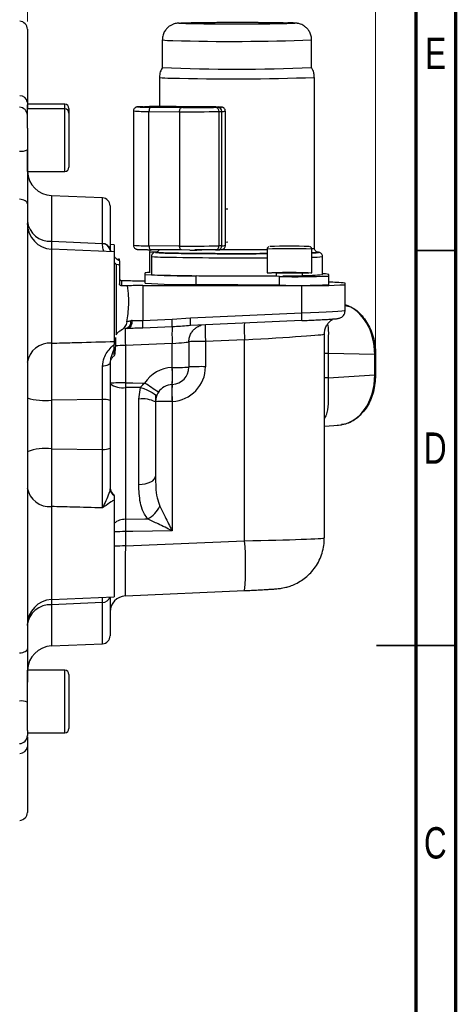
# Model space of a CAD drawing. Header units: inches. Extents: x 0.6 to 16.3, y 0.2 to 11.5.
# Tile 17 of 18: x 14.2 to 16.3, y 4.1 to 9. Entities that reach past the tile are written whole.
import ezdxf

# ---------------------------------------------------------------- set-up
doc = ezdxf.new("R2010")
doc.units = ezdxf.units.IN
doc.header["$MEASUREMENT"] = 0
doc.styles.add('SLDTEXTSTYLE0', font='TXT', dxfattribs={"width": 0.75})
doc.dimstyles.new('SLDDIMSTYLE0', dxfattribs={"dimtxt": 0.137795, "dimasz": 0.14, "dimexe": 0, "dimexo": 0.0625, "dimgap": 0.034449, "dimtad": 0, "dimdec": 1, "dimlfac": 1.5, "dimrnd": 1e-09, "dimzin": 12, "dimdsep": 46, "dimtxsty": 'SLDTEXTSTYLE0', "dimblk1": 'CLOSED', "dimblk2": 'CLOSED', "dimsah": 1, "dimcen": 0.09, "dimadec": 0, "dimazin": 3, "dimtfac": 1, "dimtdec": 1, "dimtofl": 0, "dimtmove": 0, "dimatfit": 3, "dimldrblk": 'CLOSED', "dimfxl": 0, "dimfrac": 2, "dimtolj": 1, "dimtzin": 12, "dimarcsym": 0})
doc.dimstyles.new('SLDDIMSTYLE1', dxfattribs={"dimtxt": 0.137795, "dimasz": 0.14, "dimexe": 0, "dimexo": 0.0625, "dimgap": 0.034449, "dimtad": 0, "dimdec": 1, "dimlfac": 1.5, "dimrnd": 1e-09, "dimzin": 12, "dimdsep": 46, "dimtxsty": 'SLDTEXTSTYLE0', "dimblk1": 'CLOSED', "dimblk2": 'CLOSED', "dimsah": 1, "dimcen": 0.09, "dimadec": 0, "dimazin": 3, "dimtfac": 1, "dimtofl": 0, "dimtmove": 0, "dimatfit": 3, "dimldrblk": 'CLOSED', "dimfxl": 0, "dimfrac": 2, "dimtolj": 1, "dimtzin": 12, "dimarcsym": 0})

# ---------------------------------------------------------------- blocks, each defined once
blk = doc.blocks.new('_Closed')
at = {"color": 0, "linetype": 'ByBlock', "lineweight": -2}
for p, q in [((-1, 0.166667), (0, 0)), ((-1, 0.166667), (-1, -0.166667)), ((0, 0), (-1, -0.166667)), ((0, 0), (-1, 0))]:
    blk.add_line(p, q, dxfattribs=at)
blk = doc.blocks.new('_D_2')
at = {"color": 7, "linetype": 'Continuous', "lineweight": 0}
for p, q in [((14.4259, 10.0843), (14.3839, 10.0843)), ((14.3839, 10.0843), (14.3839, 9.8655)), ((14.7313, 10.0843), (14.7733, 10.0843)), ((14.7733, 10.0843), (14.7733, 9.8655)), ((12.4851, 9.8108), (12.4851, 9.9252)), ((15.9404, 7.308), (15.9404, 9.9252)), ((12.4851, 9.8858), (14.2631, 9.8858)), ((15.9404, 9.8858), (14.8941, 9.8858)), ((14.3839, 9.8655), (14.4259, 9.8655)), ((14.7733, 9.8655), (14.7313, 9.8655))]:
    blk.add_line(p, q, dxfattribs=at)
at = {"color": 7, "linetype": 'Continuous', "lineweight": 18, "xscale": 0.14, "yscale": 0.14, "rotation": 180.0000000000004}
blk.add_blockref('_Closed', (12.4851, 9.8858), dxfattribs=at)
at = {"color": 7, "linetype": 'Continuous', "lineweight": 18, "xscale": 0.14, "yscale": 0.14}
blk.add_blockref('_Closed', (15.9404, 9.8858), dxfattribs=at)
at = {"color": 7, "linetype": 'Continuous', "lineweight": 18, "char_height": 0.1378, "attachment_point": 1, "style": 'SLDTEXTSTYLE0'}
for s, insert in [('132', (14.4259, 10.0432)), ('5.2', (14.4513, 9.837))]:
    blk.add_mtext(s, dxfattribs=dict(at, insert=insert))
blk = doc.blocks.new('_D_3')
at = {"color": 7, "linetype": 'Continuous', "lineweight": 0}
for p, q in [((13.2486, 9.6118), (13.2066, 9.6118)), ((13.2066, 9.6118), (13.2066, 9.3931)), ((13.4523, 9.6118), (13.4942, 9.6118)), ((13.4942, 9.6118), (13.4942, 9.3931)), ((14.2015, 8.9584), (14.2015, 9.4528)), ((12.4851, 9.4134), (13.0858, 9.4134)), ((13.2066, 9.3931), (13.2486, 9.3931)), ((13.4942, 9.3931), (13.4523, 9.3931)), ((14.2015, 9.4134), (13.6151, 9.4134))]:
    blk.add_line(p, q, dxfattribs=at)
at = {"color": 7, "linetype": 'Continuous', "lineweight": 18, "xscale": 0.14, "yscale": 0.14, "rotation": 180.0000000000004}
blk.add_blockref('_Closed', (12.4851, 9.4134), dxfattribs=at)
at = {"color": 7, "linetype": 'Continuous', "lineweight": 18, "xscale": 0.14, "yscale": 0.14}
blk.add_blockref('_Closed', (14.2015, 9.4134), dxfattribs=at)
at = {"color": 7, "linetype": 'Continuous', "lineweight": 18, "char_height": 0.1378, "attachment_point": 1, "style": 'SLDTEXTSTYLE0'}
for s, insert in [('65', (13.2486, 9.5707)), ('2.6', (13.2232, 9.3646))]:
    blk.add_mtext(s, dxfattribs=dict(at, insert=insert))

msp = doc.modelspace()

# ---------------------------------------------------------------- linework, layer by layer
at = {"color": 7, "linetype": 'Continuous', "lineweight": 70}
for p, q in [((16.3386, 11.4961), (16.3386, 0.1969)), ((16.1417, 11.2992), (16.1417, 0.3937))]:
    msp.add_line(p, q, dxfattribs=at)
at = {"color": 7, "linetype": 'Continuous', "lineweight": 25}
for p, q in [((14.2015, 8.919), (14.2015, 8.5549)), ((14.8753, 8.8657), (14.8753, 8.7278)), ((15.621, 8.7278), (15.621, 8.8657)), ((14.861, 8.679), (14.861, 8.5338)), ((15.6353, 7.8264), (15.6353, 8.679)), ((14.3881, 8.5452), (14.2015, 8.5452)), ((14.2015, 8.5223), (14.2015, 8.5423)), ((14.3881, 8.5223), (14.2015, 8.5223)), ((14.2015, 8.4264), (14.2015, 8.5223)), ((14.4095, 8.5239), (14.4095, 8.5009)), ((14.4095, 8.5009), (14.4095, 8.2309)), ((14.7311, 8.5114), (14.7311, 7.8415)), ((14.7794, 8.5328), (14.7665, 8.5324)), ((14.7671, 8.5324), (14.7665, 8.5324)), ((14.7671, 8.5324), (14.78, 8.5328)), ((14.7787, 8.5323), (14.7917, 8.5327)), ((14.7794, 8.5328), (14.78, 8.5328)), ((14.8088, 8.5093), (14.9618, 8.5079)), ((14.8088, 7.8394), (14.8088, 8.5093)), ((14.9712, 8.5282), (14.8182, 8.5296)), ((14.8245, 8.5298), (14.9773, 8.5284)), ((14.8908, 8.5339), (14.8734, 8.5339)), ((14.9078, 8.5339), (14.8908, 8.5339)), ((14.9078, 8.5339), (14.9504, 8.5336)), ((15.0969, 8.5321), (14.9441, 8.5334)), ((14.9504, 8.5336), (15.1033, 8.5323)), ((14.9618, 8.5079), (14.9618, 7.838)), ((15.144, 8.5296), (15.1317, 8.5292)), ((15.1545, 8.5294), (15.1415, 8.529)), ((15.159, 8.5089), (15.1719, 8.5093)), ((15.159, 7.839), (15.159, 8.5089)), ((15.1719, 7.8394), (15.1719, 8.5093)), ((15.1904, 7.8405), (15.1904, 8.5105)), ((14.2015, 8.4264), (14.2015, 8.3181)), ((14.2015, 8.2096), (14.2015, 8.3193)), ((14.2015, 8.2096), (14.3881, 8.2096)), ((14.5765, 8.078), (14.3226, 8.0891)), ((14.2015, 8.0488), (14.2015, 5.8309)), ((14.6148, 8.0381), (14.6148, 7.8181)), ((14.2015, 7.9488), (14.2015, 7.9488)), ((14.2015, 7.9204), (14.2015, 7.9204)), ((14.3226, 7.8614), (14.5765, 7.8499)), ((14.6348, 7.8093), (14.3226, 7.823)), ((14.5766, 7.8485), (14.5765, 7.8499)), ((14.6348, 7.8441), (14.6148, 7.845)), ((14.6148, 7.8181), (14.6148, 7.8166)), ((14.6148, 7.8166), (14.6155, 7.8102)), ((14.6348, 7.8441), (14.6348, 7.8093)), ((14.6348, 7.8093), (14.6348, 7.362)), ((14.9618, 7.838), (14.8088, 7.8394)), ((14.9712, 7.8183), (14.8182, 7.8197)), ((14.8493, 7.8076), (14.8412, 7.8067)), ((14.8413, 7.8067), (14.8493, 7.8076)), ((15.0137, 7.8181), (14.9712, 7.8183)), ((15.0137, 7.8181), (15.0308, 7.8181)), ((15.0308, 7.8181), (15.0482, 7.8181)), ((15.1415, 7.8191), (15.1421, 7.8192)), ((15.1421, 7.8192), (15.1551, 7.8195)), ((15.1719, 7.8394), (15.159, 7.839)), ((15.3984, 7.8223), (15.3984, 7.7042)), ((15.6215, 7.7042), (15.6215, 7.8223)), ((14.6448, 7.7757), (14.647, 7.7738)), ((14.647, 7.7738), (14.6566, 7.7731)), ((14.6566, 7.7667), (14.6566, 7.7731)), ((14.6615, 7.7639), (14.6615, 7.7723)), ((14.6615, 7.7639), (14.6615, 7.7441)), ((14.8117, 7.8064), (14.8117, 7.7046)), ((14.8209, 7.7864), (14.8209, 7.6962)), ((15.6754, 7.6962), (15.6754, 7.7864)), ((14.6448, 7.7474), (14.6448, 7.3948)), ((14.647, 7.7455), (14.6448, 7.7474)), ((14.6566, 7.7449), (14.647, 7.7455)), ((14.6566, 7.7449), (14.6615, 7.7441)), ((14.6615, 7.7441), (14.6615, 7.6497)), ((14.6715, 7.666), (14.6715, 7.6398)), ((14.6715, 7.666), (14.6953, 7.666)), ((14.7777, 7.6648), (14.7898, 7.6648)), ((14.7898, 7.6963), (14.79, 7.7043)), ((14.7898, 7.6529), (14.7898, 7.6963)), ((15.4611, 7.6858), (15.0448, 7.6895)), ((15.0448, 7.6461), (15.0448, 7.6895)), ((15.4443, 7.7016), (15.4443, 7.6887)), ((15.4611, 7.6425), (15.4611, 7.6858)), ((15.5756, 7.6874), (15.5756, 7.7016)), ((15.7063, 7.6882), (15.7063, 7.696)), ((15.7063, 7.6449), (15.7063, 7.6882)), ((15.7065, 7.6529), (15.7065, 7.6962)), ((14.702, 7.6398), (14.6715, 7.6398)), ((14.7777, 7.6407), (15.5714, 7.6412)), ((14.7777, 7.6407), (14.7777, 7.4671)), ((15.4611, 7.6425), (15.0448, 7.6461)), ((15.5714, 7.5051), (15.5714, 7.6412)), ((15.7065, 7.6529), (15.7063, 7.6527)), ((15.7881, 7.645), (15.7881, 7.6529)), ((15.7881, 7.5166), (15.7881, 7.645)), ((14.7777, 7.4671), (14.9242, 7.4736)), ((14.9242, 7.4736), (15.0156, 7.4804)), ((15.0156, 7.4804), (15.5714, 7.5051)), ((15.5714, 7.4658), (15.0156, 7.4411)), ((14.6768, 7.4221), (14.6681, 7.4166)), ((14.6991, 7.4604), (14.6954, 7.447)), ((14.9245, 7.4351), (14.778, 7.4286)), ((15.0113, 7.3832), (15.0127, 7.3833)), ((15.2863, 7.3709), (15.091, 7.3623)), ((15.2863, 6.3685), (15.2863, 7.3709)), ((15.6848, 6.3822), (15.6848, 7.3988)), ((14.6348, 7.362), (14.6348, 7.3473)), ((14.6348, 7.3244), (14.6348, 7.3473)), ((14.9252, 7.3515), (14.6913, 7.3412)), ((14.6913, 7.3412), (14.6913, 7.1552)), ((14.9252, 7.2327), (14.9252, 7.3515)), ((15.0081, 7.3602), (15.0081, 7.2341)), ((15.091, 7.3623), (15.091, 7.2362)), ((15.7036, 7.302), (15.7036, 7.1804)), ((15.936, 7.2964), (15.7036, 7.302)), ((15.936, 7.1951), (15.936, 7.2964)), ((15.9404, 7.2965), (15.9404, 7.2686)), ((15.9404, 7.2686), (15.9404, 7.2686)), ((15.9404, 7.2686), (15.9404, 7.1952)), ((14.9244, 7.2327), (14.9252, 7.2327)), ((15.7036, 7.1804), (15.936, 7.1951)), ((15.9404, 7.1952), (15.9404, 7.1938)), ((15.9404, 7.1938), (15.9404, 7.1937)), ((14.6913, 7.1552), (14.6913, 7.1324)), ((14.6913, 7.1324), (14.6913, 6.4753)), ((14.7659, 7.132), (14.6913, 7.1324)), ((14.7586, 7.0745), (14.7659, 7.132)), ((14.9244, 7.1475), (14.9253, 7.1476)), ((14.5765, 7.0722), (14.3226, 7.0687)), ((14.5765, 6.8241), (14.5765, 7.0722)), ((14.7586, 6.6491), (14.7586, 7.0745)), ((14.8415, 7.0902), (14.8415, 7.0615)), ((14.8451, 7.0857), (14.8415, 7.0606)), ((14.3226, 7.0687), (14.3226, 6.8271)), ((14.6148, 7.0684), (14.6148, 6.8292)), ((14.8415, 7.0606), (14.8415, 6.6901)), ((14.9252, 7.0629), (14.9244, 7.0629)), ((14.9244, 7.0629), (14.9244, 6.418)), ((15.6848, 6.9403), (15.755, 6.9448)), ((15.7488, 6.9445), (15.7704, 6.9466)), ((14.3226, 6.8271), (14.5765, 6.8241)), ((14.6348, 6.5721), (14.6348, 6.0886)), ((14.6913, 6.4136), (14.6913, 6.3421)), ((14.6913, 6.3421), (15.2863, 6.3685)), ((14.3226, 6.075), (14.6348, 6.0886)), ((14.6913, 6.0932), (15.2865, 6.1196)), ((15.2863, 6.1196), (15.2865, 6.1196)), ((14.5765, 6.061), (14.3226, 6.0494)), ((14.6148, 6.0877), (14.6148, 5.8946)), ((14.2015, 6.0123), (14.2015, 6.0123)), ((14.2015, 5.9839), (14.2015, 5.9839)), ((14.3226, 5.8436), (14.5765, 5.8547)), ((14.3881, 5.7231), (14.2015, 5.7231)), ((14.2015, 5.4226), (14.2015, 5.7231)), ((14.4095, 5.7017), (14.4095, 5.4317)), ((14.2015, 5.4226), (14.2015, 5.3965)), ((14.2015, 5.4104), (14.3881, 5.4104)), ((14.2015, 5.3411), (14.2015, 5.0137))]:
    msp.add_line(p, q, dxfattribs=at)
at = {"color": 8, "linetype": 'Continuous', "lineweight": 25}
for p, q in [((14.3881, 8.5223), (14.3881, 8.5452)), ((14.3881, 8.2096), (14.3881, 8.5223)), ((14.7787, 8.5323), (14.7787, 8.5305)), ((14.7917, 8.5302), (14.7917, 8.5327)), ((14.9441, 8.5334), (14.9441, 8.5287)), ((15.0969, 8.5321), (15.0969, 8.5285)), ((14.3226, 8.0891), (14.3226, 7.8614)), ((14.5765, 7.8499), (14.5765, 8.078)), ((15.1904, 8.0228), (15.2018, 8.0232)), ((14.3226, 7.8614), (14.3221, 7.8227)), ((15.2018, 7.8565), (15.1904, 7.8562)), ((14.3226, 7.823), (14.3226, 7.3536)), ((14.3226, 6.5386), (14.3226, 6.075)), ((14.3223, 6.0733), (14.3226, 6.0494)), ((14.3226, 6.0494), (14.3226, 5.8436)), ((14.5765, 6.061), (14.5767, 6.086)), ((14.5765, 5.8547), (14.5765, 6.061)), ((14.3881, 5.4104), (14.3881, 5.7231))]:
    msp.add_line(p, q, dxfattribs=at)
at = {"color": 7, "linetype": 'Continuous', "lineweight": 35}
for p, q in [((16.1417, 7.815), (16.3386, 7.815)), ((16.3386, 5.8465), (15.9449, 5.8465)), ((16.1417, 5.8465), (16.3386, 5.8465))]:
    msp.add_line(p, q, dxfattribs=at)
at = {"color": 7, "linetype": 'Continuous', "lineweight": 25, "flags": 128}
for points in [[(14.7787, 8.5323), (14.7698, 8.532), (14.7652, 8.5316), (14.7649, 8.5312), (14.7691, 8.5309), (14.7776, 8.5305), (14.79, 8.5302), (14.8058, 8.53), (14.8245, 8.5298)], [(14.8182, 8.5296), (14.8164, 8.5291), (14.8146, 8.5279), (14.813, 8.526), (14.8115, 8.5235), (14.8104, 8.5204), (14.8095, 8.517), (14.809, 8.5132), (14.8088, 8.5093)], [(14.9618, 8.5079), (14.9619, 8.5118), (14.9625, 8.5156), (14.9633, 8.5191), (14.9645, 8.5222), (14.9659, 8.5247), (14.9676, 8.5266), (14.9693, 8.5278), (14.9712, 8.5282)], [(15.144, 8.5296), (15.1521, 8.5299), (15.1561, 8.5303), (15.1559, 8.5306), (15.1515, 8.531), (15.143, 8.5313), (15.1307, 8.5316), (15.1151, 8.5319), (15.0969, 8.5321)], [(14.2015, 8.0488), (14.2007, 8.053), (14.1986, 8.0571), (14.1951, 8.0608), (14.1904, 8.0641), (14.1846, 8.0669), (14.178, 8.069), (14.1708, 8.0704), (14.1632, 8.0709)], [(14.8088, 7.8394), (14.809, 7.8355), (14.8095, 7.8317), (14.8104, 7.8283), (14.8115, 7.8253), (14.813, 7.8229), (14.8146, 7.8211), (14.8164, 7.82), (14.8182, 7.8197)], [(14.9712, 7.8183), (14.9693, 7.8186), (14.9676, 7.8197), (14.9659, 7.8215), (14.9645, 7.824), (14.9633, 7.827), (14.9625, 7.8304), (14.9619, 7.8341), (14.9618, 7.838)], [(15.4207, 7.7031), (15.4085, 7.7034), (15.3997, 7.7039), (15.3992, 7.7044), (15.4069, 7.7049)], [(15.4069, 7.7049), (15.4222, 7.7053), (15.444, 7.7057), (15.4707, 7.7059), (15.5003, 7.706), (15.5307, 7.706), (15.5595, 7.7059), (15.5846, 7.7056), (15.6042, 7.7052), (15.6168, 7.7047), (15.6215, 7.7042), (15.6179, 7.7037), (15.6063, 7.7033), (15.5875, 7.7029), (15.563, 7.7026), (15.5473, 7.7025)], [(15.4493, 7.702), (15.4444, 7.7016), (15.4443, 7.7016)], [(15.4858, 7.6877), (15.4778, 7.6881), (15.4769, 7.6882)], [(15.5756, 7.6891), (15.5865, 7.6889), (15.5983, 7.6886), (15.6022, 7.6882), (15.5977, 7.6878), (15.5853, 7.6875), (15.5667, 7.6873), (15.5445, 7.6872), (15.5216, 7.6872), (15.5011, 7.6874), (15.4858, 7.6877), (15.4858, 7.6877)], [(14.7018, 7.4268), (14.7067, 7.4276), (14.7113, 7.4299), (14.7155, 7.4336), (14.7192, 7.4385), (14.7221, 7.4444), (14.7243, 7.4512), (14.7255, 7.4586), (14.7258, 7.4662)], [(14.6913, 7.1552), (14.7282, 7.155), (14.7871, 7.1547)], [(14.7659, 7.132), (14.7824, 7.1267), (14.7981, 7.1208), (14.8123, 7.1145), (14.8245, 7.108), (14.8343, 7.1017), (14.8411, 7.0957), (14.8448, 7.0903), (14.8451, 7.0857)], [(14.7586, 6.6491), (14.7749, 6.6502), (14.7906, 6.6527), (14.8049, 6.6566), (14.8174, 6.6617), (14.8276, 6.6678), (14.8352, 6.6748), (14.8399, 6.6823), (14.8415, 6.6901)], [(14.6913, 6.4753), (14.7879, 6.4773), (14.8021, 6.4776)], [(14.9244, 6.418), (14.7289, 6.4143), (14.6913, 6.4136)], [(14.2015, 5.8309), (14.2007, 5.8264), (14.1986, 5.8222), (14.1951, 5.8183), (14.1904, 5.8148), (14.1846, 5.8119), (14.178, 5.8097), (14.1708, 5.8082), (14.1632, 5.8076)]]:
    msp.add_lwpolyline(points, dxfattribs=at)
at = {"color": 7, "linetype": 'Continuous', "lineweight": 25}
for centre, radius, start, end in [((14.1615, 8.919), 0.04, 360, 87.5), ((15.2481, 17.1697), 8.45, 267.4715, 272.5287), ((14.908, 9.0037), 0.328, 261.7549, 271.4138), ((15.2245, 19.8773), 11.2058, 268.4232, 272.10107), ((14.1652, 8.551), 0.0365, 6.1591, 93.1225), ((14.3881, 8.5239), 0.0213, 0, 90), ((14.1615, 8.49), 0.04, 0, 89), ((14.3881, 8.5009), 0.0213, 0, 90), ((14.8921, 3.5559), 4.9778, 89.4018, 91.1562), ((15.029, 14.9495), 6.4419, 269.40177, 271.15618), ((15.0296, 13.3925), 4.8644, 269.3839, 271.2024), ((15.14, 8.51), 0.0191, 356.5436, 85.3322), ((15.1529, 8.5104), 0.0191, 356.5436, 85.3322), ((14.1716, 8.3751), 0.0644, 261.5813, 297.655), ((14.3281, 8.2157), 0.1267, 182.7317, 267.5), ((14.3881, 8.2309), 0.0213, 270, 0), ((14.5748, 8.0381), 0.04, 360, 87.5), ((14.3154, 7.9759), 0.1147, 186.8228, 273.6034), ((14.3281, 7.9495), 0.1267, 180, 267.5), ((14.5789, 7.8138), 0.0362, 6.9236, 93.6747), ((14.5788, 7.8123), 0.0363, 6.7487, 93.5439), ((15.029, 14.2796), 6.4419, 269.40177, 271.15618), ((15.5101, 5.3914), 2.446, 87.7, 92.3064), ((14.7607, 9.2265), 1.5618, 267.5986, 270.6226), ((14.9985, 10.7464), 3.0573, 266.0859, 270.8669), ((14.8129, 7.5131), 0.1925, 90.3333, 96.8135), ((14.874, 8.0758), 0.3832, 262.0285, 271.15), ((15.2543, 27.163), 19.4739, 268.90381, 270.55914), ((15.5097, 5.9805), 1.7251, 87.7319, 92.2508), ((15.5063, 5.815), 1.8878, 87.896, 91.7288), ((15.5422, 11.8783), 4.1933, 268.8918, 272.2422), ((15.5951, 8.3626), 0.6711, 268.3297, 276.8666), ((15.6812, 7.5974), 0.1018, 75.7385, 93.2764), ((14.7693, 5.0443), 2.5964, 89.814, 91.4836), ((14.9985, 10.7031), 3.0573, 266.0859, 270.8669), ((15.5422, 11.835), 4.1933, 268.8918, 272.2422), ((15.624, 10.8776), 3.2368, 269.0683, 272.9069), ((15.7036, 6.882), 0.7755, 83.7417, 89.7875), ((14.6842, 7.4602), 0.0348, 281.7881, 8.9612), ((14.4402, 7.445), 0.3382, 357.211, 3.7467), ((14.5868, 7.4515), 0.3382, 357.211, 3.7467), ((14.7962, 7.4608), 0.2203, 354.8821, 5.1179), ((15.352, 7.4854), 0.2203, 354.8821, 5.1179), ((15.6564, 7.3994), 0.7327, 177.211, 183.7467), ((14.3136, 7.2406), 0.1133, 85.4342, 171.7586), ((15.0709, 6.1248), 1.2376, 89.0683, 92.9069), ((15.9126, 8.4915), 1.1954, 271.1213, 271.3306), ((14.449, 7.1901), 0.4772, 354.8821, 5.1179), ((14.9454, 8.4701), 1.2376, 269.0683, 272.9069), ((14.9215, 7.2342), 0.0867, 272.4959, 359.9963), ((14.4499, 7.1901), 0.4772, 354.8821, 5.1179), ((15.0709, 5.9988), 1.2376, 89.0683, 92.9069), ((15.9126, 8.3904), 1.1955, 271.1213, 271.3304), ((14.6727, 6.0129), 1.1424, 89.0683, 92.9069), ((14.6741, 7.2238), 0.093, 230.4247, 280.6792), ((13.7322, 5.5136), 1.9509, 54.8353, 57.2651), ((14.2935, 7.4045), 0.3371, 254.1581, 274.9584), ((14.5857, 6.9704), 0.1022, 73.484, 95.1581), ((14.7781, 6.9374), 0.1385, 62.7609, 98.0991), ((14.9042, 5.8255), 1.2376, 89.0683, 92.9069), ((14.2937, 6.5747), 0.2541, 83.4726, 111.2893), ((14.5857, 6.9015), 0.078, 263.2934, 291.9376), ((14.3124, 6.6506), 0.1124, 189.2267, 275.1851), ((14.6548, 6.6327), 0.04, 180, 240), ((14.6541, 6.6286), 0.0393, 180.1607, 240.5668), ((14.7442, 6.5955), 0.1313, 296.1545, 334.9946), ((14.6948, 6.0133), 0.08, 92.473, 180), ((14.3281, 5.9484), 0.1267, 92.5, 180), ((14.3165, 5.9339), 0.1157, 86.9709, 173.9666), ((14.5748, 5.8946), 0.04, 272.5, 0), ((14.3281, 5.717), 0.1267, 92.5, 177.2683), ((14.3881, 5.7017), 0.0213, 0, 90), ((14.1717, 5.4919), 0.0776, 67.4269, 97.0544), ((14.3881, 5.4317), 0.0213, 270, 0), ((14.1615, 5.3965), 0.04, 271, 0), ((14.1649, 5.3446), 0.0368, 267.4337, 354.5752), ((14.1615, 5.0137), 0.04, 272.5, 0)]:
    msp.add_arc(centre, radius, start, end, dxfattribs=at)
at = {"color": 8, "linetype": 'Continuous', "lineweight": 25}
for centre, radius, start, end in [((14.9201, 9.1707), 0.3083, 261.6413, 271.5387), ((15.2263, 19.4475), 10.5891, 268.38784, 272.13576), ((14.793, 9.3475), 0.8384, 265.7691, 271.0793), ((15.1756, 8.597), 0.0878, 267.6032, 279.6835), ((14.793, 8.678), 0.8388, 265.7707, 271.0784), ((14.8482, 7.3252), 0.4826, 89.8484, 94.3378), ((15.225, 25.8326), 18.0126, 269.40352, 269.7596), ((15.1403, 7.8378), 0.0187, 275.5514, 3.6052), ((15.1532, 7.8382), 0.0187, 275.5514, 3.6052), ((15.2482, 30.0836), 22.2636, 269.79518, 270.3866), ((15.1746, 7.9426), 0.1032, 268.5088, 278.7807), ((15.5099, 5.1618), 2.6628, 87.5991, 92.4009), ((15.626, 7.8535), 0.0287, 267.0648, 288.809), ((14.874, 8.1643), 0.3816, 262.0039, 271.164), ((15.2509, 27.0348), 19.2556, 268.90153, 270.43895), ((15.6324, 8.0357), 0.253, 267.5207, 279.7684), ((14.6582, 7.4582), 0.0388, 309.9572, 343.2257), ((15.8068, 7.4111), 0.7175, 177.3382, 183.9037), ((16.0021, 7.4198), 0.7175, 177.3382, 183.9037), ((14.6907, 3.7447), 3.5965, 89.9898, 90.8052), ((15.7065, 6.9497), 0.3523, 90.4728, 93.5381), ((15.7065, 6.8281), 0.3523, 90.4728, 93.5381), ((15.5069, 7.1083), 0.5844, 176.1509, 184.4542), ((15.5088, 7.1084), 0.5853, 176.1605, 184.4495), ((14.6916, 6.3835), 0.0918, 90.19, 128.2494), ((14.688, 3.2512), 3.1624, 89.9399, 90.9638), ((14.688, 3.1797), 3.1624, 89.9399, 90.9638), ((13.7962, 6.243), 1.4954, 355.2675, 4.8156), ((14.5781, 6.0987), 0.0377, 267.6977, 342.9781)]:
    msp.add_arc(centre, radius, start, end, dxfattribs=at)
at = {"color": 7, "linetype": 'Continuous', "lineweight": 25}
for centre, major_axis, ratio, start_param, end_param in [((15.5615, 7.5085), (0.2267, 0.0082), 0.016481, 4.75543, 6.282593), ((15.742, 7.2991), (-0.0012, 0.2534), 0.765933, 4.69816, 6.036871), ((14.7815, 7.4687), (0.0867, 0.0055), 0.016435, 2.267853, 2.381558), ((14.6948, 7.3397), (-0.0035, 0.0866), 0.039556, 6.266818, 7.835712), ((14.7832, 7.4287), (0.1267, 0.0055), 0.01647, 2.268182, 2.381887), ((14.9215, 7.3526), (0.0867, 0.0076), 0.016377, 4.754592, 6.281755), ((14.9319, 7.0595), (0.1335, 0.1107), 0.999267, 0.922605, 1.867855), ((14.9177, 7.2361), (0.1335, 0.1107), 0.999267, 4.064198, 5.591361), ((15.742, 7.1978), (-0.0088, 0.2532), 0.765616, 3.163554, 4.67532), ((14.9281, 7.061), (0.0641, 0.0584), 0.998554, 0.876499, 1.821749), ((14.6948, 6.3469), (0.0035, 0.2537), 0.013487, 3.14238, 3.158882)]:
    msp.add_ellipse(centre, major_axis=major_axis, ratio=ratio, start_param=start_param, end_param=end_param, dxfattribs=at)
at = {"color": 8, "linetype": 'Continuous', "lineweight": 25}
for centre, major_axis, ratio, start_param, end_param in [((15.2681, 7.3768), (0.4167, 0.022), 0.016456, 4.755154, 6.282487), ((14.6948, 6.3469), (0.0035, 0.2537), 0.013487, 1.589989, 3.14238), ((15.2681, 6.3751), (0.4167, 0.0071), 0.016497, 4.75574, 6.282903)]:
    msp.add_ellipse(centre, major_axis=major_axis, ratio=ratio, start_param=start_param, end_param=end_param, dxfattribs=at)
at = {"color": 7, "linetype": 'Continuous', "lineweight": 25}
for points, knots in [([(14.9596, 8.9498), (14.9581, 8.9497), (14.9547, 8.9495), (14.9496, 8.9489), (14.9417, 8.9477), (14.9298, 8.9443), (14.9167, 8.9384), (14.9029, 8.9286), (14.8899, 8.9143), (14.8802, 8.8958), (14.875, 8.8787), (14.8759, 8.8685), (14.8762, 8.8657)], [0, 0, 0, 0, 0.087229, 0.190166, 0.291144, 0.366412, 0.457666, 0.564224, 0.679735, 0.810729, 0.949114, 1, 1, 1, 1]), ([(14.9671, 8.9501), (14.9688, 8.9502), (14.9743, 8.9507), (14.9986, 8.9515), (15.033, 8.9523), (15.0685, 8.9528), (15.0936, 8.9531), (15.1149, 8.9533), (15.1311, 8.9534), (15.1478, 8.9535), (15.1636, 8.9536), (15.1784, 8.9537), (15.192, 8.9537), (15.2058, 8.9538), (15.2197, 8.9538), (15.2291, 8.9538), (15.2354, 8.9538), (15.2477, 8.9538), (15.2695, 8.9538), (15.2931, 8.9538), (15.3091, 8.9537), (15.319, 8.9537), (15.326, 8.9537), (15.3341, 8.9536), (15.3421, 8.9536), (15.3511, 8.9535), (15.3721, 8.9534), (15.4032, 8.9531), (15.4417, 8.9526), (15.4729, 8.9521), (15.4889, 8.9517), (15.4964, 8.9515)], [0, 0, 0, 0, 0.039705, 0.133928, 0.234079, 0.286479, 0.340367, 0.366493, 0.392619, 0.418687, 0.444851, 0.465126, 0.485401, 0.505672, 0.52594, 0.546207, 0.546983, 0.553114, 0.59998, 0.64179, 0.656481, 0.671172, 0.685863, 0.688179, 0.707861, 0.722308, 0.729917, 0.806436, 0.87351, 0.940458, 1, 1, 1, 1]), ([(15.5326, 8.9483), (15.5301, 8.948), (15.5239, 8.9475), (15.4979, 8.9466), (15.4632, 8.9458), (15.4278, 8.9453), (15.4027, 8.945), (15.3814, 8.9448), (15.3652, 8.9447), (15.3485, 8.9446), (15.3327, 8.9445), (15.3179, 8.9444), (15.3042, 8.9444), (15.2905, 8.9443), (15.2766, 8.9443), (15.2671, 8.9443), (15.2609, 8.9443), (15.2486, 8.9443), (15.2268, 8.9443), (15.2032, 8.9443), (15.1871, 8.9444), (15.1773, 8.9444), (15.1702, 8.9444), (15.1622, 8.9445), (15.1542, 8.9445), (15.1452, 8.9446), (15.1241, 8.9447), (15.0931, 8.945), (15.0545, 8.9455), (15.0234, 8.946), (15.0074, 8.9464), (14.9999, 8.9466)], [0, 0, 0, 0, 0.062159, 0.154179, 0.251989, 0.303163, 0.355791, 0.381306, 0.406821, 0.432279, 0.457832, 0.477633, 0.497433, 0.517231, 0.537025, 0.556818, 0.557576, 0.563564, 0.609333, 0.650165, 0.664513, 0.678861, 0.693208, 0.69547, 0.714692, 0.728801, 0.736232, 0.810962, 0.876468, 0.94185, 1, 1, 1, 1]), ([(15.6202, 8.8658), (15.6201, 8.8719), (15.6199, 8.8852), (15.6127, 8.9036), (15.6022, 8.9195), (15.59, 8.9312), (15.5776, 8.9393), (15.5662, 8.9444), (15.557, 8.947), (15.5503, 8.9484), (15.5446, 8.9492), (15.5378, 8.9499), (15.5275, 8.9505), (15.5156, 8.951), (15.5046, 8.9513), (15.5019, 8.9514)], [0, 0, 0, 0, 0.072782, 0.158581, 0.234068, 0.301526, 0.361458, 0.41341, 0.457447, 0.495744, 0.543383, 0.619357, 0.758208, 0.939708, 1, 1, 1, 1]), ([(14.8762, 8.7284), (14.8733, 8.723), (14.8661, 8.7102), (14.8614, 8.6929), (14.8616, 8.6817), (14.8616, 8.679)], [0, 0, 0, 0, 0.354657, 0.847885, 1, 1, 1, 1]), ([(15.6345, 8.6791), (15.6342, 8.6853), (15.6334, 8.6998), (15.6276, 8.7167), (15.6215, 8.726), (15.6199, 8.7285)], [0, 0, 0, 0, 0.35836, 0.830893, 1, 1, 1, 1]), ([(14.2015, 8.5549), (14.2015, 8.5521), (14.2015, 8.5395), (14.2015, 8.5298), (14.2015, 8.5223)], [0, 0, 0, 0, 0.227724, 1, 1, 1, 1]), ([(14.7666, 8.5324), (14.7663, 8.5324), (14.7631, 8.5323), (14.7587, 8.5321), (14.7537, 8.5319), (14.7504, 8.5316), (14.7481, 8.5315), (14.7437, 8.5301), (14.7406, 8.5285), (14.7369, 8.5259), (14.7333, 8.5211), (14.7311, 8.5158), (14.7314, 8.5123), (14.7315, 8.5113)], [0, 0, 0, 0, 0.013596, 0.208853, 0.384258, 0.535872, 0.671632, 0.71813, 0.75504, 0.806144, 0.879537, 0.965551, 1, 1, 1, 1]), ([(14.8182, 8.5296), (14.804, 8.5297), (14.7775, 8.53), (14.7652, 8.5305), (14.7595, 8.5307)], [0, 0, 0, 0, 0.536918, 1, 1, 1, 1]), ([(14.78, 8.5328), (14.7891, 8.533), (14.8031, 8.5334), (14.8309, 8.5336), (14.8524, 8.5338), (14.8672, 8.5338), (14.8734, 8.5339)], [0, 0, 0, 0, 0.402376, 0.61863, 0.839366, 1, 1, 1, 1]), ([(15.1415, 8.529), (15.1324, 8.5288), (15.1184, 8.5285), (15.0907, 8.5282), (15.0669, 8.528), (15.0415, 8.528), (15.0085, 8.528), (14.9859, 8.5281), (14.9712, 8.5282)], [0, 0, 0, 0, 0.2396902, 0.3685105, 0.5, 0.6314895, 0.7603098, 1, 1, 1, 1]), ([(15.1524, 8.5315), (15.1572, 8.5314), (15.1672, 8.531), (15.1717, 8.5305), (15.1683, 8.5299), (15.159, 8.5296), (15.1545, 8.5294)], [0, 0, 0, 0, 0.245667, 0.5, 0.754333, 1, 1, 1, 1]), ([(15.19, 8.5105), (15.1901, 8.5121), (15.1901, 8.5162), (15.1871, 8.5221), (15.1828, 8.5265), (15.1787, 8.5288), (15.175, 8.5301), (15.1722, 8.5305), (15.1695, 8.5308), (15.1651, 8.5311), (15.1595, 8.5313), (15.1566, 8.5314)], [0, 0, 0, 0, 0.0566658, 0.1497963, 0.2324166, 0.2835801, 0.3295872, 0.4120644, 0.547272, 0.7543125, 1, 1, 1, 1]), ([(14.2015, 8.3181), (14.2015, 8.3132), (14.2015, 8.2878), (14.2015, 8.2406), (14.2015, 8.176), (14.2015, 8.11), (14.2015, 8.0695), (14.2015, 8.0488)], [0, 0, 0, 0, 0.053201, 0.273346, 0.499857, 0.74544, 1, 1, 1, 1]), ([(14.6201, 7.81), (14.6189, 7.8127), (14.6161, 7.8197), (14.6153, 7.8309), (14.6148, 7.8376)], [0, 0, 0, 0, 0.3935008, 1, 1, 1, 1]), ([(14.7315, 7.8414), (14.7315, 7.8399), (14.7314, 7.8358), (14.7344, 7.8299), (14.7388, 7.8255), (14.7428, 7.8232), (14.7465, 7.8219), (14.7494, 7.8214), (14.752, 7.8211), (14.7569, 7.8208), (14.7659, 7.8205), (14.7802, 7.8201), (14.7981, 7.8199), (14.8122, 7.8197), (14.8202, 7.8196), (14.8214, 7.8196)], [0, 0, 0, 0, 0.028708, 0.075888, 0.117745, 0.143665, 0.166972, 0.208756, 0.277254, 0.382143, 0.523029, 0.683697, 0.840108, 0.97438, 1, 1, 1, 1]), ([(14.8187, 7.8179), (14.818, 7.8175), (14.8162, 7.8165), (14.8137, 7.8137), (14.8119, 7.8101), (14.8119, 7.8075), (14.8119, 7.8064)], [0, 0, 0, 0, 0.181209, 0.464716, 0.783855, 1, 1, 1, 1]), ([(14.8597, 7.8193), (14.8586, 7.8172), (14.8566, 7.8133), (14.8523, 7.8098), (14.8495, 7.8084), (14.8491, 7.8082), (14.849, 7.8082)], [0, 0, 0, 0, 0.343167, 0.623683, 0.935115, 1, 1, 1, 1]), ([(15.1415, 7.8191), (15.1324, 7.8189), (15.1184, 7.8186), (15.0906, 7.8183), (15.0691, 7.8181), (15.0544, 7.8181), (15.0482, 7.8181)], [0, 0, 0, 0, 0.402376, 0.61863, 0.839366, 1, 1, 1, 1]), ([(15.155, 7.8195), (15.1552, 7.8195), (15.1585, 7.8196), (15.1628, 7.8198), (15.1678, 7.82), (15.1711, 7.8204), (15.1735, 7.8205), (15.1778, 7.8218), (15.181, 7.8234), (15.1846, 7.8261), (15.1882, 7.8308), (15.1905, 7.8362), (15.1901, 7.8397), (15.19, 7.8407)], [0, 0, 0, 0, 0.013589, 0.208734, 0.384039, 0.535566, 0.671249, 0.71772, 0.754609, 0.805684, 0.879035, 0.965, 1, 1, 1, 1]), ([(15.4054, 7.8338), (15.4047, 7.8335), (15.4029, 7.8325), (15.4004, 7.8296), (15.3986, 7.826), (15.3986, 7.8234), (15.3986, 7.8223)], [0, 0, 0, 0, 0.181209, 0.464716, 0.783855, 1, 1, 1, 1]), ([(15.6214, 7.8223), (15.6213, 7.8238), (15.6211, 7.8267), (15.6191, 7.8302), (15.6167, 7.8326), (15.6145, 7.834), (15.6128, 7.8347), (15.6122, 7.8349), (15.6121, 7.8349)], [0, 0, 0, 0, 0.24817, 0.469623, 0.654901, 0.813762, 0.945296, 1, 1, 1, 1]), ([(15.6499, 7.8073), (15.65, 7.8073), (15.6503, 7.8073), (15.6495, 7.8074), (15.6469, 7.8082), (15.6431, 7.8104), (15.6395, 7.8138), (15.6365, 7.8189), (15.6349, 7.8235), (15.6353, 7.8259), (15.6353, 7.826)], [0, 0, 0, 0, 0.045516, 0.318307, 0.496771, 0.616068, 0.718981, 0.843672, 0.994908, 1, 1, 1, 1]), ([(15.6751, 7.7869), (15.675, 7.7892), (15.6746, 7.7939), (15.6709, 7.7996), (15.666, 7.8037), (15.6608, 7.806), (15.6571, 7.8067), (15.6543, 7.8072), (15.651, 7.8074), (15.65, 7.8075)], [0, 0, 0, 0, 0.07883, 0.167013, 0.243225, 0.33935, 0.524721, 0.8511, 1, 1, 1, 1]), ([(14.6448, 7.7757), (14.6433, 7.777), (14.6394, 7.7807), (14.6359, 7.7848), (14.6351, 7.7859), (14.6348, 7.7863)], [0, 0, 0, 0, 0.253985, 0.683754, 1, 1, 1, 1]), ([(14.647, 7.7738), (14.6484, 7.7727), (14.6515, 7.7702), (14.6548, 7.768), (14.6566, 7.7667)], [0, 0, 0, 0, 0.432273, 1, 1, 1, 1]), ([(14.6615, 7.7723), (14.6613, 7.7724), (14.6598, 7.7728), (14.6581, 7.7729), (14.6566, 7.7731)], [0, 0, 0, 0, 0.087152, 1, 1, 1, 1]), ([(14.6615, 7.7639), (14.6614, 7.7639), (14.6595, 7.7649), (14.658, 7.7659), (14.6566, 7.7667)], [0, 0, 0, 0, 0.049286, 1, 1, 1, 1]), ([(14.8337, 7.8051), (14.8335, 7.8051), (14.8326, 7.8048), (14.8294, 7.8031), (14.8254, 7.7995), (14.822, 7.7942), (14.8213, 7.7897), (14.8209, 7.7873)], [0, 0, 0, 0, 0.074098, 0.327858, 0.521011, 0.740564, 1, 1, 1, 1]), ([(14.8533, 7.8049), (14.8571, 7.8046), (14.8664, 7.8039), (14.8868, 7.8033), (14.8989, 7.8029)], [0, 0, 0, 0, 0.409217, 1, 1, 1, 1]), ([(14.8989, 7.8029), (14.9128, 7.8026), (14.9414, 7.8019), (14.9999, 7.801), (15.0697, 7.8003), (15.1486, 7.7998), (15.218, 7.7997), (15.2735, 7.7997), (15.3268, 7.7998), (15.3696, 7.7999), (15.3958, 7.8001), (15.3984, 7.8002)], [0, 0, 0, 0, 0.12985, 0.267479, 0.410829, 0.557221, 0.703613, 0.775368, 0.847147, 0.984775, 1, 1, 1, 1]), ([(15.3984, 7.8002), (15.3958, 7.8001), (15.3696, 7.7999), (15.3133, 7.7997), (15.2318, 7.7996), (15.1486, 7.7998), (15.0827, 7.8002), (15.034, 7.8007), (14.9898, 7.8012), (14.9415, 7.8019), (14.9129, 7.8026), (14.899, 7.8029)], [0, 0, 0, 0, 0.01528, 0.152901, 0.296243, 0.442627, 0.58901, 0.660761, 0.732536, 0.870157, 1, 1, 1, 1]), ([(15.6215, 7.8038), (15.6296, 7.8041), (15.6485, 7.8049), (15.6527, 7.8057), (15.6551, 7.8061)], [0, 0, 0, 0, 0.431006, 1, 1, 1, 1]), ([(15.655, 7.8061), (15.6526, 7.8057), (15.6485, 7.8049), (15.6296, 7.8041), (15.6215, 7.8038)], [0, 0, 0, 0, 0.56981, 1, 1, 1, 1]), ([(14.6348, 7.7571), (14.635, 7.7569), (14.6356, 7.7564), (14.6387, 7.7529), (14.6429, 7.749), (14.6448, 7.7474)], [0, 0, 0, 0, 0.235891, 0.664421, 1, 1, 1, 1]), ([(14.6615, 7.6761), (14.6616, 7.6749), (14.6618, 7.6726), (14.6637, 7.6695), (14.6664, 7.6672), (14.6692, 7.6662), (14.6709, 7.6661), (14.6715, 7.666)], [0, 0, 0, 0, 0.229504, 0.45928, 0.681342, 0.892477, 1, 1, 1, 1]), ([(14.6715, 7.6398), (14.6704, 7.6399), (14.6682, 7.6401), (14.6653, 7.6417), (14.663, 7.6441), (14.6617, 7.6469), (14.6615, 7.6489), (14.6615, 7.6497)], [0, 0, 0, 0, 0.202146, 0.404171, 0.609672, 0.823738, 1, 1, 1, 1]), ([(14.6991, 7.4604), (14.7009, 7.4738), (14.7047, 7.5009), (14.7087, 7.5445), (14.7081, 7.5919), (14.7041, 7.6231), (14.702, 7.6398)], [0, 0, 0, 0, 0.232028, 0.470172, 0.716724, 1, 1, 1, 1]), ([(15.5714, 7.4658), (15.5777, 7.4661), (15.5959, 7.4669), (15.6256, 7.4683), (15.6586, 7.47), (15.6881, 7.4716), (15.7131, 7.4732), (15.7328, 7.4746), (15.7444, 7.4755), (15.7511, 7.4764), (15.7549, 7.4769), (15.7609, 7.4785), (15.7677, 7.4813), (15.7762, 7.4872), (15.784, 7.4972), (15.7877, 7.5079), (15.788, 7.5146), (15.7881, 7.5166)], [0, 0, 0, 0, 0.057257, 0.166539, 0.275971, 0.385489, 0.495207, 0.605417, 0.7171, 0.776103, 0.825033, 0.844804, 0.866951, 0.899856, 0.938778, 0.981458, 1, 1, 1, 1]), ([(15.7881, 7.5422), (15.7978, 7.54), (15.829, 7.5332), (15.8749, 7.4923), (15.9173, 7.4265), (15.9378, 7.3566), (15.9397, 7.3124), (15.9404, 7.2965)], [0, 0, 0, 0, 0.11211, 0.361487, 0.610906, 0.860387, 1, 1, 1, 1]), ([(14.6991, 7.4604), (14.7001, 7.4609), (14.7044, 7.4629), (14.7125, 7.4645), (14.7186, 7.4656)], [0, 0, 0, 0, 0.246012, 1, 1, 1, 1]), ([(14.7258, 7.4662), (14.7338, 7.4663), (14.7495, 7.4664), (14.7685, 7.4669), (14.7777, 7.4671)], [0, 0, 0, 0, 0.513147, 1, 1, 1, 1]), ([(15.6851, 7.3982), (15.6855, 7.4054), (15.6861, 7.4198), (15.6939, 7.439), (15.7045, 7.4547), (15.7163, 7.4661), (15.7252, 7.4724), (15.7291, 7.4743), (15.7293, 7.4743)], [0, 0, 0, 0, 0.230901, 0.455701, 0.655605, 0.834638, 0.992657, 1, 1, 1, 1]), ([(14.6448, 7.3948), (14.6469, 7.3983), (14.6513, 7.4057), (14.6604, 7.4128), (14.6666, 7.4159), (14.6681, 7.4166)], [0, 0, 0, 0, 0.401517, 0.850199, 1, 1, 1, 1]), ([(14.6954, 7.447), (14.6914, 7.4397), (14.6864, 7.4304), (14.6785, 7.4235), (14.6768, 7.4221)], [0, 0, 0, 0, 0.790499, 1, 1, 1, 1]), ([(14.778, 7.4286), (14.7647, 7.4282), (14.738, 7.4275), (14.7138, 7.427), (14.7018, 7.4268)], [0, 0, 0, 0, 0.500637, 1, 1, 1, 1]), ([(15.0156, 7.4411), (14.9893, 7.4391), (14.9592, 7.4368), (14.9285, 7.4353), (14.9245, 7.4351)], [0, 0, 0, 0, 0.870006, 1, 1, 1, 1]), ([(15.0081, 7.3602), (15.0088, 7.3682), (15.0099, 7.383), (15.0184, 7.4026), (15.0292, 7.4178), (15.0414, 7.429), (15.0534, 7.4367), (15.0633, 7.4411), (15.0681, 7.4425), (15.0696, 7.4429)], [0, 0, 0, 0, 0.213302, 0.399204, 0.564595, 0.712317, 0.842367, 0.952182, 1, 1, 1, 1]), ([(14.6422, 7.382), (14.6422, 7.377), (14.642, 7.352), (14.6399, 7.3145), (14.6379, 7.3017), (14.6369, 7.2953)], [0, 0, 0, 0, 0.1099027, 0.5548217, 1, 1, 1, 1]), ([(14.3226, 7.3536), (14.3224, 7.3311), (14.322, 7.2955), (14.3219, 7.2341), (14.3219, 7.1812), (14.3222, 7.1252), (14.3225, 7.0877), (14.3226, 7.0687)], [0, 0, 0, 0, 0.297372, 0.470528, 0.648701, 0.821843, 1, 1, 1, 1]), ([(14.3226, 7.3536), (14.357, 7.3545), (14.4544, 7.3571), (14.5585, 7.3599), (14.6281, 7.3618), (14.6348, 7.362)], [0, 0, 0, 0, 0.3309, 0.935937, 1, 1, 1, 1]), ([(14.5768, 7.239), (14.5786, 7.2532), (14.5819, 7.2784), (14.5999, 7.3089), (14.6173, 7.3307), (14.6299, 7.3426), (14.6348, 7.3473)], [0, 0, 0, 0, 0.323398, 0.574638, 0.833154, 1, 1, 1, 1]), ([(14.6348, 7.3244), (14.6291, 7.3118), (14.6198, 7.291), (14.6148, 7.266), (14.6148, 7.2553), (14.6148, 7.2553)], [0, 0, 0, 0, 0.604784, 0.999985, 1, 1, 1, 1]), ([(14.6348, 7.3244), (14.6348, 7.3219), (14.6348, 7.3147), (14.6348, 7.3094), (14.6348, 7.3059)], [0, 0, 0, 0, 0.353897, 1, 1, 1, 1]), ([(14.6148, 7.2484), (14.6151, 7.253), (14.6158, 7.2621), (14.6215, 7.2761), (14.629, 7.2872), (14.6356, 7.2921), (14.6379, 7.2938)], [0, 0, 0, 0, 0.285757, 0.569944, 0.84642, 1, 1, 1, 1]), ([(14.6362, 7.2961), (14.6357, 7.2953), (14.6349, 7.294), (14.6348, 7.3026), (14.6348, 7.3059)], [0, 0, 0, 0, 0.614158, 1, 1, 1, 1]), ([(14.5765, 7.0722), (14.5766, 7.0906), (14.5767, 7.128), (14.5768, 7.1848), (14.5768, 7.2208), (14.5768, 7.239)], [0, 0, 0, 0, 0.323955, 0.657307, 1, 1, 1, 1]), ([(14.6148, 7.2552), (14.6148, 7.2348), (14.6148, 7.1951), (14.6148, 7.1315), (14.6148, 7.0896), (14.6148, 7.0684)], [0, 0, 0, 0, 0.34265, 0.666628, 1, 1, 1, 1]), ([(15.9404, 7.1937), (15.9382, 7.1658), (15.9338, 7.1095), (15.9006, 7.0344), (15.8513, 6.9783), (15.8045, 6.9517), (15.7766, 6.9483), (15.7703, 6.9475)], [0, 0, 0, 0, 0.230097, 0.464132, 0.698131, 0.932073, 1, 1, 1, 1]), ([(14.7659, 7.132), (14.7669, 7.1335), (14.7724, 7.1421), (14.7805, 7.149), (14.7871, 7.1547)], [0, 0, 0, 0, 0.179004, 1, 1, 1, 1]), ([(14.8557, 7.1085), (14.8529, 7.1037), (14.8494, 7.0976), (14.8465, 7.0899), (14.8456, 7.0872), (14.8451, 7.0857)], [0, 0, 0, 0, 0.633173, 0.795927, 1, 1, 1, 1]), ([(14.3226, 6.8271), (14.3224, 6.7953), (14.322, 6.7449), (14.3219, 6.6775), (14.3219, 6.6262), (14.3222, 6.5785), (14.3225, 6.552), (14.3226, 6.5386)], [0, 0, 0, 0, 0.297372, 0.470528, 0.648701, 0.821843, 1, 1, 1, 1]), ([(14.6148, 6.8292), (14.6148, 6.8086), (14.6148, 6.7667), (14.6148, 6.6982), (14.6148, 6.6533), (14.6148, 6.6284)], [0, 0, 0, 0, 0.301844, 0.612439, 1, 1, 1, 1]), ([(14.5765, 6.532), (14.5766, 6.5562), (14.5767, 6.594), (14.5768, 6.6582), (14.5768, 6.7229), (14.5767, 6.7797), (14.5766, 6.8169), (14.5765, 6.8241)], [0, 0, 0, 0, 0.30743, 0.480683, 0.653936, 0.932989, 1, 1, 1, 1]), ([(14.8415, 6.6901), (14.8417, 6.6719), (14.8423, 6.6354), (14.847, 6.5842), (14.8581, 6.554), (14.8632, 6.5399)], [0, 0, 0, 0, 0.345836, 0.695754, 1, 1, 1, 1]), ([(14.8021, 6.4776), (14.7918, 6.4932), (14.7737, 6.5206), (14.7632, 6.569), (14.759, 6.6104), (14.7587, 6.638), (14.7586, 6.6491)], [0, 0, 0, 0, 0.330495, 0.578662, 0.832048, 1, 1, 1, 1]), ([(14.6148, 6.6284), (14.614, 6.6231), (14.6118, 6.6077), (14.5981, 6.5769), (14.5855, 6.5501), (14.5781, 6.5352), (14.5766, 6.5321), (14.5765, 6.532)], [0, 0, 0, 0, 0.191835, 0.546813, 0.907396, 0.997257, 1, 1, 1, 1]), ([(14.6348, 6.5943), (14.6348, 6.5915), (14.6348, 6.5858), (14.6348, 6.5767), (14.6348, 6.5721)], [0, 0, 0, 0, 0.494356, 1, 1, 1, 1]), ([(14.5765, 6.532), (14.5263, 6.5333), (14.4417, 6.5355), (14.357, 6.5377), (14.3226, 6.5386)], [0, 0, 0, 0, 0.593189, 1, 1, 1, 1]), ([(14.6348, 6.5721), (14.6299, 6.5688), (14.6155, 6.559), (14.5946, 6.5452), (14.5796, 6.5343), (14.5766, 6.5321), (14.5765, 6.532)], [0, 0, 0, 0, 0.292718, 0.857061, 0.996407, 1, 1, 1, 1]), ([(14.8632, 6.5399), (14.8718, 6.5226), (14.8911, 6.4836), (14.9125, 6.4414), (14.9243, 6.4182), (14.9244, 6.418)], [0, 0, 0, 0, 0.444283, 0.99693, 1, 1, 1, 1]), ([(14.6913, 6.4753), (14.6913, 6.4727), (14.691, 6.4632), (14.6909, 6.4427), (14.6912, 6.4233), (14.6913, 6.4136)], [0, 0, 0, 0, 0.158129, 0.579076, 1, 1, 1, 1]), ([(14.9244, 6.418), (14.9242, 6.4181), (14.9008, 6.4295), (14.8583, 6.4502), (14.8194, 6.4691), (14.8021, 6.4776)], [0, 0, 0, 0, 0.00307, 0.555714, 1, 1, 1, 1]), ([(15.2865, 6.1196), (15.2925, 6.1199), (15.31, 6.1207), (15.3383, 6.122), (15.3698, 6.1237), (15.398, 6.1253), (15.4223, 6.1268), (15.4395, 6.1281), (15.4524, 6.1293), (15.4639, 6.1306), (15.4776, 6.1328), (15.4942, 6.1364), (15.5157, 6.1428), (15.5423, 6.1536), (15.5706, 6.1696), (15.5983, 6.1905), (15.6234, 6.2155), (15.6458, 6.2453), (15.6641, 6.2793), (15.6769, 6.3162), (15.6842, 6.3509), (15.684, 6.3731), (15.6839, 6.3821)], [0, 0, 0, 0, 0.02991, 0.087081, 0.144496, 0.202384, 0.261384, 0.323544, 0.361232, 0.390935, 0.415339, 0.442556, 0.479005, 0.527616, 0.585825, 0.640156, 0.699276, 0.761337, 0.825148, 0.889979, 0.95539, 1, 1, 1, 1]), ([(14.2015, 5.8309), (14.2015, 5.8268), (14.2015, 5.8057), (14.2015, 5.764), (14.2015, 5.7116), (14.2015, 5.6771), (14.2015, 5.6638)], [0, 0, 0, 0, 0.082678, 0.42567, 0.778637, 1, 1, 1, 1]), ([(14.2015, 5.3909), (14.2015, 5.3862), (14.2015, 5.3754), (14.2015, 5.3536), (14.2015, 5.3411)], [0, 0, 0, 0, 0.426702, 1, 1, 1, 1])]:
    msp.add_open_spline(points, degree=3, knots=knots, dxfattribs=at)
at = {"color": 8, "linetype": 'Continuous', "lineweight": 25}
for points, knots in [([(14.9999, 8.9466), (14.9954, 8.9467), (14.9869, 8.947), (14.9762, 8.9474), (14.9672, 8.9479), (14.9606, 8.9484), (14.9582, 8.949), (14.9589, 8.9495), (14.9644, 8.9499), (14.9671, 8.9501)], [0, 0, 0, 0, 0.124656, 0.235964, 0.373863, 0.531781, 0.689699, 0.847617, 1, 1, 1, 1]), ([(15.4964, 8.9515), (15.5009, 8.9514), (15.5094, 8.9511), (15.52, 8.9507), (15.5291, 8.9502), (15.5357, 8.9497), (15.538, 8.9491), (15.5379, 8.9487), (15.5339, 8.9484), (15.5326, 8.9483)], [0, 0, 0, 0, 0.1347771, 0.2551231, 0.4042181, 0.574958, 0.7456975, 0.9164374, 1, 1, 1, 1]), ([(14.8734, 8.5339), (14.8756, 8.5339), (14.8862, 8.5339), (14.8983, 8.5339), (14.9071, 8.5339), (14.9078, 8.5339)], [0, 0, 0, 0, 0.202369, 0.930523, 1, 1, 1, 1]), ([(14.5837, 7.8116), (14.5823, 7.8151), (14.5783, 7.825), (14.5772, 7.8393), (14.5766, 7.8485)], [0, 0, 0, 0, 0.3624979, 1, 1, 1, 1]), ([(15.6428, 7.8079), (15.6454, 7.8078), (15.6557, 7.8072), (15.6553, 7.8066), (15.655, 7.8061)], [0, 0, 0, 0, 0.249685, 1, 1, 1, 1]), ([(15.6551, 7.8061), (15.655, 7.8064), (15.6549, 7.8068), (15.6535, 7.8073), (15.6499, 7.8075), (15.6499, 7.8075)], [0, 0, 0, 0, 0.499789, 0.999747, 1, 1, 1, 1]), ([(14.8412, 7.8067), (14.8411, 7.8064), (14.841, 7.806), (14.8443, 7.8054), (14.8508, 7.805), (14.8533, 7.8049)], [0, 0, 0, 0, 0.37525, 0.750626, 1, 1, 1, 1]), ([(14.899, 7.8029), (14.8874, 7.8033), (14.8635, 7.8041), (14.843, 7.8053), (14.8419, 7.8062), (14.8413, 7.8067)], [0, 0, 0, 0, 0.316069, 0.651071, 1, 1, 1, 1]), ([(15.701, 7.4483), (15.7018, 7.4433), (15.7052, 7.4219), (15.704, 7.3784), (15.7035, 7.3314), (15.7036, 7.3076), (15.7036, 7.302)], [0, 0, 0, 0, 0.13444, 0.571276, 0.899886, 1, 1, 1, 1]), ([(15.7036, 7.1804), (15.7037, 7.1623), (15.7037, 7.1384), (15.7043, 7.0941), (15.7039, 7.046), (15.6987, 7.003), (15.6879, 6.9835), (15.6848, 6.9779)], [0, 0, 0, 0, 0.2033795, 0.2693272, 0.5438334, 0.8701134, 1, 1, 1, 1])]:
    msp.add_open_spline(points, degree=3, knots=knots, dxfattribs=at)
msp.add_open_spline([(14.7563, 8.5308), (14.7532, 8.5311), (14.747, 8.5316), (14.7604, 8.5322), (14.7671, 8.5324)], degree=3, dxfattribs=at)
at = {"color": 7, "linetype": 'Continuous', "lineweight": 25}
for points in [[(15.1033, 8.5323), (15.1131, 8.5322), (15.1326, 8.532), (15.1458, 8.5317), (15.1524, 8.5315)], [(14.6148, 7.2553), (14.6142, 7.2532), (14.6131, 7.2491), (14.6044, 7.2438), (14.5919, 7.24), (14.5818, 7.2394), (14.5768, 7.239)]]:
    msp.add_open_spline(points, degree=3, dxfattribs=at)

# ---------------------------------------------------------------- texts
at = {"color": 7, "linetype": 'Continuous', "lineweight": 0, "char_height": 0.1562, "attachment_point": 2, "style": 'SLDTEXTSTYLE0'}
for s, insert in [('E', (16.2405, 8.8769)), ('D', (16.2383, 6.9084)), ('C', (16.2385, 4.9399))]:
    msp.add_mtext(s, dxfattribs=dict(at, insert=insert))

# ---------------------------------------------------------------- dimensions: what is measured, and where the dimension line sits
at = {"color": 7, "linetype": 'Continuous', "lineweight": 18}
for base, p1, dimstyle, picture, middle in [((12.4851, 9.8858), (15.9404, 7.2686), 'SLDDIMSTYLE0', '_D_2', (14.5786, 9.8858)), ((12.4851, 9.4134), (14.2015, 8.919), 'SLDDIMSTYLE1', '_D_3', (13.3504, 9.4134))]:
    dim = msp.add_linear_dim(base=base, p1=p1, p2=(12.4851, 9.7714), dimstyle=dimstyle, dxfattribs=at)
    dim.commit()
    dim.dimension.update_dxf_attribs({"geometry": picture, "text_midpoint": middle, "dimtype": 160})

doc.saveas('drawing.dxf')
